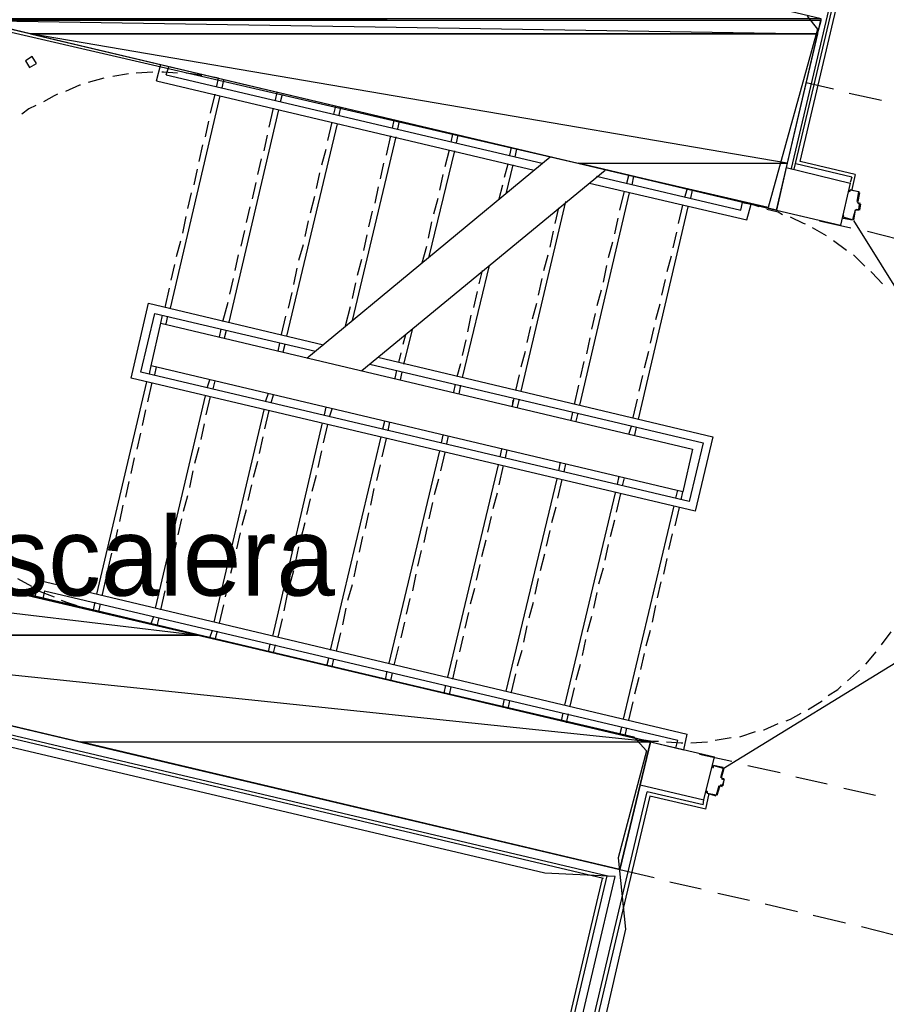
# Model space of a CAD drawing. Header units: feet. Extents: x -79 to 198, y -22 to 181.
# Tile 177 of 256: x 34 to 48, y 115 to 130. Entities that reach past the tile are written whole.
import ezdxf
from ezdxf.enums import TextEntityAlignment as Align

# ---------------------------------------------------------------- set-up
doc = ezdxf.new("R2010")
doc.units = ezdxf.units.FT
for name, color, linetype in [('A-AREA-COMUN', 252, 'CONTINUOUS'), ('A-AREA-UNIDAD', 30, 'CONTINUOUS'), ('A-LINEA', 7, 'CONTINUOUS'), ('A-MURO-CONCRETO', 8, 'CONTINUOUS'), ('A-NOMBRE-ESPACIO', 2, 'CONTINUOUS')]:
    doc.layers.add(name, color=color, linetype=linetype)

msp = doc.modelspace()

# ---------------------------------------------------------------- linework, layer by layer
at = {"layer": 'A-AREA-COMUN'}
msp.add_lwpolyline([(46.32, 130.2044), (46.48, 130.0089), (45.728, 127.2889), (33.568, 130.0978), (31.712, 122.0089), (43.68, 119.2178), (43.872, 119.0044), (43.44, 117.3689), (43.552, 116.2844), (42.912, 113.4933), (58.24, 109.8844)], dxfattribs=at)
at = {"layer": 'A-AREA-UNIDAD'}
msp.add_lwpolyline([(61.84, 105.7778), (62.048, 106.6133), (58, 107.5733), (58.16, 109.6178), (42.8, 113.2089), (42.752, 114.3644), (43.392, 117.0844), (42.32, 117.1378), (28.288, 120.4444), (28.32, 124.0889), (29.2, 128.3733), (30.112, 130.8978), (31.6, 133.6889), (32.24, 133.6889), (31.328, 134.1333), (30.912, 134.5422), (29.248, 131.4133), (27.92, 127.5733), (27.28, 123.8578), (27.248, 119.8933), (27.792, 116.0533), (28.88, 112.5689), (29.84, 108.3733), (30.112, 105.2089)], dxfattribs=at)
at = {"layer": 'A-LINEA'}
for p, q in [((46.08, 127.8844), (47.4267, 133.6044)), ((46.12, 127.8711), (47.4667, 133.5378)), ((46.2133, 127.9911), (47.5067, 133.4711)), ((36.4, 129.2178), (36.4667, 129.4711)), ((36.5467, 129.3111), (36.5867, 129.4311)), ((35.9733, 129.3244), (35.7333, 129.2844)), ((36.3467, 129.3511), (36.0933, 129.3378)), ((36.5467, 129.3111), (42.28, 127.9644)), ((37.3467, 129.2578), (37.2133, 129.2844)), ((35.6, 129.2578), (35.36, 129.1911)), ((36.4, 129.2178), (42.16, 127.8578)), ((37.32, 129.1378), (37.3467, 129.2578)), ((37.4, 129.1111), (37.4267, 129.2311)), ((46.3067, 129.1911), (46.72, 129.0978)), ((36.6133, 125.7511), (37.3733, 128.9911)), ((37.2267, 128.7244), (37.2933, 129.0178)), ((38.2133, 128.9244), (38.24, 129.0444)), ((38.2933, 128.8978), (38.32, 129.0178)), ((46.96, 129.0311), (47.4533, 128.9244)), ((39.1067, 128.7111), (39.1333, 128.8311)), ((39.1867, 128.6978), (39.2133, 128.8178)), ((37.5067, 125.5378), (38.2667, 128.7778)), ((38.12, 128.5111), (38.1867, 128.8044)), ((37.1467, 128.3644), (37.2, 128.6044)), ((38.3867, 125.3244), (39.16, 128.5644)), ((39.0133, 128.3111), (39.08, 128.5911)), ((40, 128.4978), (40.0267, 128.6178)), ((40.08, 128.4844), (40.1067, 128.6044)), ((38.04, 128.1511), (38.0933, 128.3911)), ((39.3867, 125.5644), (40.0533, 128.3644)), ((39.9067, 128.0844), (39.9733, 128.3778)), ((40.8933, 128.2844), (40.92, 128.4044)), ((40.9733, 128.2711), (41, 128.3911)), ((37.0533, 127.9911), (37.1067, 128.2444)), ((38.92, 127.9378), (38.9867, 128.1778)), ((40.56, 126.5378), (40.9467, 128.1511)), ((40.8, 127.9111), (40.8667, 128.1644)), ((41.7867, 128.0844), (41.8133, 128.2044)), ((41.8667, 128.0578), (41.8933, 128.1778)), ((37.9467, 127.7911), (38, 128.0311)), ((38.6933, 124.9911), (42.4, 128.0578)), ((39.8133, 127.7244), (39.8667, 127.9644)), ((41.7067, 127.7511), (41.76, 127.9511)), ((41.7333, 127.4978), (41.84, 127.9378)), ((47, 127.7511), (46.1467, 127.9511)), ((47.0533, 127.7911), (46.2133, 127.9911)), ((36.9733, 127.6311), (37.0267, 127.8711)), ((38.84, 127.5778), (38.8933, 127.8178)), ((39.5333, 124.8044), (43.24, 127.8578)), ((40.72, 127.5511), (40.7733, 127.7911)), ((43.1067, 127.7644), (45.3067, 127.2444)), ((43.5733, 127.6578), (43.6, 127.7778)), ((43.6533, 127.6311), (43.68, 127.7644)), ((46, 127.8978), (46.9733, 127.6578)), ((47.0533, 127.7911), (47, 127.5644)), ((37.8667, 127.4178), (37.92, 127.6711)), ((41.6267, 127.4178), (41.68, 127.6311)), ((46.9733, 127.6578), (46.8267, 127.0178)), ((47, 127.7511), (46.9733, 127.6711)), ((36.88, 127.2711), (36.9333, 127.5111)), ((39.7333, 127.3511), (39.7867, 127.6044)), ((42.8533, 124.2711), (43.6133, 127.5111)), ((43.4667, 127.2444), (43.5333, 127.5378)), ((44.4533, 127.4444), (44.4933, 127.5644)), ((44.5467, 127.4311), (44.5733, 127.5511)), ((46.9733, 127.5644), (47.12, 127.5244)), ((46.9733, 127.5511), (46.9733, 127.5511)), ((47.1067, 127.5244), (47.1067, 127.5244)), ((38.7467, 127.2044), (38.8133, 127.4578)), ((40.6267, 127.1911), (40.6933, 127.4311)), ((41.96, 124.4844), (42.64, 127.3778)), ((44.36, 127.0444), (44.4267, 127.3244)), ((45.3067, 127.2444), (45.3333, 127.3644)), ((45.3333, 127.3644), (45.4667, 127.3378)), ((45.5867, 127.2978), (45.4667, 127.3378)), ((47.0805, 127.3757), (47.0954, 127.3516)), ((47.0933, 127.3644), (47.1333, 127.3511)), ((47.12, 127.3378), (47.12, 127.3378)), ((47.1333, 127.3378), (47.12, 127.2444)), ((37.7733, 127.0578), (37.8267, 127.2978)), ((39.64, 126.9911), (39.6933, 127.2311)), ((42.48, 127.0444), (42.5333, 127.2844)), ((43.7467, 124.0578), (44.5067, 127.2978)), ((45.8533, 127.2444), (46.8267, 127.0178)), ((45.8533, 127.2444), (46.2667, 127.1511)), ((47.0533, 127.2444), (47.0267, 127.0978)), ((47.0779, 127.2572), (47.0539, 127.2424)), ((47.1067, 127.2578), (47.1067, 127.2578)), ((36.8, 126.8978), (36.8533, 127.1511)), ((38.6667, 126.8444), (38.72, 127.0844)), ((40.5467, 126.8178), (40.6, 127.0711)), ((43.3867, 126.8844), (43.44, 127.1244)), ((46.5067, 127.0844), (46.9867, 126.9778)), ((47.0274, 127.09), (49.2642, 123.4848)), ((37.6933, 126.6978), (37.7467, 126.9378)), ((39.56, 126.6311), (39.6133, 126.8711)), ((42.4, 126.6844), (42.4533, 126.9244)), ((44.28, 126.6711), (44.3333, 126.9111)), ((46.6133, 126.8578), (46.4, 126.9778)), ((47.24, 126.9244), (47.72, 126.8044)), ((36.7067, 126.5378), (36.7733, 126.7778)), ((38.5733, 126.4844), (38.64, 126.7244)), ((43.2933, 126.5244), (43.36, 126.7644)), ((46.92, 126.6311), (46.72, 126.7778)), ((37.6, 126.3244), (37.6533, 126.5644)), ((40.4533, 126.4444), (40.52, 126.6978)), ((42.3067, 126.3244), (42.3733, 126.5644)), ((47.2, 126.3911), (47.0267, 126.5644)), ((36.6267, 126.1778), (36.68, 126.4178)), ((39.4667, 126.2578), (39.5333, 126.4978)), ((44.1867, 126.3111), (44.2533, 126.5511)), ((38.4933, 126.1111), (38.5467, 126.3644)), ((41.0667, 124.6978), (41.48, 126.4044)), ((41.32, 126.1244), (41.3733, 126.3244)), ((43.2133, 126.1511), (43.2667, 126.4044)), ((37.52, 125.9644), (37.5733, 126.2044)), ((39.3867, 125.8978), (39.44, 126.1378)), ((42.2267, 125.9511), (42.28, 126.2044)), ((44.1067, 125.9511), (44.16, 126.1911)), ((36.5333, 125.7644), (36.6, 126.0578)), ((38.4133, 125.7511), (38.4667, 125.9911)), ((41.24, 125.7644), (41.2933, 126.0044)), ((43.12, 125.7911), (43.1867, 126.0311)), ((37.4133, 125.5511), (37.4933, 125.8444)), ((42.1333, 125.5911), (42.2, 125.8311)), ((44.0133, 125.5778), (44.08, 125.8178)), ((39.28, 125.4844), (39.36, 125.7778)), ((43.04, 125.4311), (43.0933, 125.6711)), ((36.4667, 125.5244), (36.4933, 125.6444)), ((36.5467, 125.5111), (36.5733, 125.6311)), ((38.3067, 125.3511), (38.3733, 125.6311)), ((41.1467, 125.3911), (41.2, 125.6444)), ((37.36, 125.3111), (37.3867, 125.4311)), ((37.44, 125.2978), (37.4667, 125.4178)), ((40.1733, 124.8978), (40.3067, 125.4444)), ((42.0533, 125.2311), (42.1067, 125.4711)), ((43.9333, 125.2178), (43.9867, 125.4578)), ((38.2533, 125.0978), (38.28, 125.2178)), ((40.16, 125.2044), (40.2, 125.3511)), ((41.0667, 125.0311), (41.12, 125.2711)), ((42.96, 125.0578), (43.0133, 125.2978)), ((38.3333, 125.0844), (38.36, 125.2044)), ((40.0933, 124.9244), (40.1333, 125.0711)), ((41.96, 124.8578), (42.0267, 125.0978)), ((43.84, 124.8444), (43.9067, 125.0978)), ((40.9867, 124.7111), (41.04, 124.9111)), ((42.8667, 124.6978), (42.92, 124.9378)), ((36.2933, 124.7511), (36.32, 124.8711)), ((36.3733, 124.7378), (36.4, 124.8578)), ((40.04, 124.6844), (40.0667, 124.8044)), ((40.12, 124.6578), (40.1467, 124.7778)), ((35.4933, 121.3911), (36.2533, 124.6311)), ((36.2667, 124.3244), (36.3333, 124.6178)), ((37.1733, 124.5378), (37.2133, 124.6578)), ((37.2667, 124.5244), (37.2933, 124.6444)), ((41.88, 124.4978), (41.9333, 124.7378)), ((43.76, 124.4844), (43.8133, 124.7244)), ((40.9333, 124.4711), (40.96, 124.5911)), ((41.0133, 124.4444), (41.04, 124.5778)), ((42.7733, 124.2844), (42.84, 124.5778)), ((36.3867, 121.1778), (37.1467, 124.4178)), ((37.16, 124.1244), (37.2267, 124.4044)), ((38.0667, 124.3378), (38.1067, 124.4578)), ((38.1467, 124.3111), (38.1867, 124.4311)), ((41.8267, 124.2578), (41.8533, 124.3778)), ((41.8267, 124.2578), (41.84, 124.3511)), ((41.9067, 124.2444), (41.9333, 124.3644)), ((43.6667, 124.0844), (43.7333, 124.3644)), ((36.1867, 123.9644), (36.24, 124.2044)), ((37.28, 120.9644), (38.04, 124.2044)), ((38.0533, 123.9111), (38.12, 124.1911)), ((38.96, 124.1244), (38.9867, 124.2444)), ((39.04, 124.0978), (39.08, 124.2178)), ((42.72, 124.0444), (42.7467, 124.1644)), ((39.8533, 123.9111), (39.88, 124.0311)), ((39.9333, 123.8844), (39.96, 124.0178)), ((42.8, 124.0311), (42.8267, 124.1511)), ((37.08, 123.7511), (37.1333, 123.9911)), ((38.1733, 120.7511), (38.9333, 124.0044)), ((38.9467, 123.6978), (39.0133, 123.9778)), ((43.6, 123.8311), (43.64, 123.9511)), ((43.6933, 123.8178), (43.72, 123.9378)), ((36.1067, 123.6044), (36.16, 123.8444)), ((37.9733, 123.5378), (38.0267, 123.7911)), ((39.0533, 120.5378), (39.8267, 123.7911)), ((39.84, 123.4844), (39.9067, 123.7644)), ((40.7467, 123.6978), (40.7733, 123.8178)), ((40.8267, 123.6844), (40.8533, 123.8044)), ((36.9867, 123.3911), (37.0533, 123.6311)), ((38.8667, 123.3244), (38.92, 123.5778)), ((39.9467, 120.3378), (40.72, 123.5778)), ((41.64, 123.4844), (41.6667, 123.6044)), ((41.72, 123.4711), (41.7467, 123.5911)), ((36.0133, 123.2311), (36.0667, 123.4711)), ((37.88, 123.1778), (37.9467, 123.4178)), ((40.7333, 123.2711), (40.8, 123.5511)), ((36.9067, 123.0178), (36.96, 123.2711)), ((39.76, 123.1244), (39.8133, 123.3644)), ((40.84, 120.1244), (41.6133, 123.3644)), ((41.6267, 123.0578), (41.6933, 123.3511)), ((42.5333, 123.2711), (42.56, 123.4044)), ((42.6133, 123.2578), (42.64, 123.3778)), ((35.9333, 122.8711), (35.9867, 123.1111)), ((38.7733, 122.9644), (38.84, 123.2044)), ((40.64, 122.9111), (40.7067, 123.1511)), ((41.7333, 119.9111), (42.5067, 123.1511)), ((42.52, 122.8578), (42.5867, 123.1378)), ((43.4267, 123.0711), (43.4533, 123.1911)), ((43.5067, 123.0444), (43.5333, 123.1644)), ((37.8, 122.8178), (37.8533, 123.0578)), ((39.6667, 122.7511), (39.72, 123.0044)), ((44.32, 122.8578), (44.3467, 122.9778)), ((36.8133, 122.6578), (36.88, 122.8978)), ((38.6933, 122.6044), (38.7467, 122.8444)), ((41.5333, 122.6978), (41.6, 122.9378)), ((42.6267, 119.6978), (43.4, 122.9378)), ((43.4133, 122.6444), (43.48, 122.9244)), ((44.4, 122.8311), (44.4267, 122.9511)), ((35.84, 122.4978), (35.8933, 122.7511)), ((37.7067, 122.4444), (37.7733, 122.6844)), ((40.56, 122.5378), (40.6133, 122.7911)), ((42.4267, 122.4844), (42.4933, 122.7244)), ((43.52, 119.4844), (44.2933, 122.7378)), ((44.3067, 122.4311), (44.3733, 122.7111)), ((36.7333, 122.2978), (36.7867, 122.5378)), ((39.5867, 122.3911), (39.64, 122.6311)), ((41.4533, 122.3378), (41.5067, 122.5778)), ((43.32, 122.2711), (43.3867, 122.5244)), ((35.76, 122.1378), (35.8133, 122.3778)), ((38.6, 122.2311), (38.6667, 122.4844)), ((40.48, 122.1778), (40.5333, 122.4178)), ((42.3467, 122.1244), (42.4, 122.3644)), ((37.6267, 122.0844), (37.68, 122.3244)), ((39.4933, 122.0311), (39.5467, 122.2711)), ((41.36, 121.9644), (41.4267, 122.2178)), ((44.2133, 122.0711), (44.2667, 122.3111)), ((36.6533, 121.9244), (36.7067, 122.1778)), ((38.52, 121.8711), (38.5733, 122.1111)), ((43.24, 121.9111), (43.2933, 122.1511)), ((35.6667, 121.7778), (35.72, 122.0178)), ((37.5333, 121.7111), (37.6, 121.9644)), ((40.3867, 121.8178), (40.44, 122.0578)), ((42.2533, 121.7511), (42.32, 122.0044)), ((44.1333, 121.6978), (44.1867, 121.9378)), ((36.56, 121.5644), (36.6133, 121.8044)), ((39.4133, 121.6578), (39.4667, 121.8978)), ((41.28, 121.6044), (41.3333, 121.8444)), ((43.1467, 121.5511), (43.2133, 121.7911)), ((34.28, 121.6311), (34.4933, 121.5111)), ((35.5733, 121.3644), (35.64, 121.6578)), ((38.4267, 121.5111), (38.4933, 121.7511)), ((40.3067, 121.4444), (40.36, 121.6978)), ((42.1733, 121.3911), (42.2267, 121.6311)), ((34.6, 121.6044), (34.5467, 121.3511)), ((34.6, 121.6044), (44.4933, 119.2578)), ((37.4533, 121.3511), (37.5067, 121.5911)), ((39.32, 121.2978), (39.3867, 121.5378)), ((41.1867, 121.2444), (41.2533, 121.4844)), ((44.04, 121.3378), (44.0933, 121.5778)), ((34.6933, 121.4444), (34.6667, 121.3244)), ((34.6933, 121.4444), (44.3467, 119.1644)), ((36.4667, 121.1511), (36.5333, 121.4444)), ((38.3467, 121.1378), (38.4, 121.3911)), ((40.2133, 121.0844), (40.2667, 121.3244)), ((43.0667, 121.1778), (43.12, 121.4178)), ((35.3067, 121.1778), (35.44, 121.1511)), ((35.44, 121.1511), (35.4667, 121.2711)), ((35.52, 121.1244), (35.5467, 121.2444)), ((37.36, 120.9511), (37.4267, 121.2311)), ((39.24, 120.9244), (39.2933, 121.1778)), ((42.08, 121.0311), (42.1467, 121.2711)), ((43.96, 120.9644), (44.0133, 121.2178)), ((36.32, 120.9378), (36.36, 121.0578)), ((36.4133, 120.9111), (36.44, 121.0311)), ((38.2533, 120.7378), (38.32, 121.0178)), ((41.1067, 120.8711), (41.16, 121.1111)), ((42.9733, 120.8178), (43.04, 121.0578)), ((40.1333, 120.7244), (40.1867, 120.9644)), ((42, 120.6578), (42.0533, 120.9111)), ((48.6558, 120.9507), (45.0408, 118.73)), ((28.36, 120.7644), (43.4667, 117.1911)), ((37.2133, 120.7244), (37.2533, 120.8444)), ((37.2933, 120.6978), (37.3333, 120.8311)), ((39.1467, 120.5244), (39.2133, 120.8044)), ((41.0267, 120.5111), (41.08, 120.7511)), ((43.8667, 120.6044), (43.9333, 120.8444)), ((47.4533, 120.6178), (47.6, 120.8178)), ((28.0933, 120.6844), (43.28, 117.0978)), ((43.2133, 117.0578), (28.1067, 120.6311)), ((38.1067, 120.5111), (38.1333, 120.6311)), ((38.1867, 120.4978), (38.2133, 120.6178)), ((40.0267, 120.3111), (40.0933, 120.5911)), ((42.8933, 120.4578), (42.9467, 120.6978)), ((39, 120.2978), (39.0267, 120.4178)), ((41.9067, 120.2978), (41.9733, 120.5378)), ((43.7867, 120.2444), (43.84, 120.4844)), ((47.2133, 120.3244), (47.3733, 120.5111)), ((39.08, 120.2844), (39.1067, 120.4044)), ((40.92, 120.0978), (40.9867, 120.3911)), ((42.8, 120.0844), (42.8667, 120.3244)), ((39.8933, 120.0844), (39.92, 120.2178)), ((39.9733, 120.0711), (40, 120.1911)), ((41.8133, 119.8978), (41.88, 120.1778)), ((43.6933, 119.8711), (43.76, 120.1244)), ((46.9333, 120.0711), (47.12, 120.2311)), ((40.7867, 119.8844), (40.8133, 120.0044)), ((40.8667, 119.8578), (40.8933, 119.9778)), ((42.7067, 119.6844), (42.7733, 119.9644)), ((41.68, 119.6711), (41.7067, 119.7911)), ((41.76, 119.6444), (41.7867, 119.7644)), ((43.6, 119.4711), (43.6667, 119.7511)), ((42.5733, 119.4578), (42.6, 119.5778)), ((42.6533, 119.4311), (42.68, 119.5644)), ((43.4667, 119.2444), (43.4933, 119.3644)), ((43.5467, 119.2311), (43.5733, 119.3511)), ((43.5467, 119.2311), (43.68, 119.2044)), ((44.44, 119.0178), (44.4933, 119.2578)), ((45.2933, 119.2178), (45.5333, 119.2978)), ((43.4667, 117.1911), (43.9333, 119.1378)), ((43.9333, 119.1378), (44.9067, 118.9111)), ((43.9333, 119.1378), (44.44, 119.0178)), ((44.32, 119.0444), (44.3467, 119.1644)), ((44.5467, 119.1244), (44.8, 119.1378)), ((44.92, 119.1644), (45.16, 119.2044)), ((44.68, 118.9511), (45.1733, 118.8444)), ((44.7467, 118.2578), (44.9067, 118.9111)), ((45.4133, 118.7778), (45.9067, 118.6711)), ((45.0133, 118.5911), (45.0533, 118.7378)), ((45.04, 118.7378), (45.04, 118.7378)), ((43.7733, 118.4844), (44.7467, 118.2578)), ((44.9979, 118.4706), (44.9739, 118.4557)), ((45, 118.4711), (45.0267, 118.4578)), ((45.0139, 118.589), (45.0287, 118.565)), ((45.0267, 118.5911), (45.0267, 118.5911)), ((45.0533, 118.5778), (45.0267, 118.5778)), ((45.0267, 118.4711), (45.0267, 118.4711)), ((46.1467, 118.6044), (46.6267, 118.4978)), ((43.56, 117.0311), (43.88, 118.3778)), ((43.92, 118.3111), (43.6, 116.9644)), ((44.7333, 118.1778), (43.88, 118.3778)), ((44.7733, 118.1111), (43.92, 118.3111)), ((44.7733, 118.1111), (44.8267, 118.3511)), ((44.9333, 118.3244), (44.9333, 118.3244)), ((46.88, 118.4311), (47.36, 118.3244)), ((44.7333, 118.1778), (44.7467, 118.2578)), ((43.4667, 117.1911), (43.9867, 117.0711)), ((41.72, 110.7644), (43.2, 117.0578)), ((43.2667, 117.0978), (41.7733, 110.7911)), ((42.6933, 113.3644), (43.56, 117.0311)), ((43.6, 116.9644), (42.76, 113.4044)), ((44.2267, 117.0044), (44.7067, 116.8978)), ((44.96, 116.8311), (45.44, 116.7244)), ((45.68, 116.6711), (46.1733, 116.5511)), ((46.4133, 116.4978), (46.9067, 116.3778)), ((47.1467, 116.3244), (47.6267, 116.2044))]:
    msp.add_line(p, q, dxfattribs=at)
for points in [[(43.4667, 117.1911), (43.9333, 119.1378), (31.7067, 122.0311), (33.6267, 130.1378), (45.8533, 127.2444), (46.5333, 130.1644), (31.72, 133.6711)], [(34.571, 129.4845), (34.5066, 129.5888), (34.4023, 129.5244), (34.4667, 129.4201), (34.571, 129.4845)], [(36.72, 129.3378), (36.5067, 129.3511), (36.48, 129.3511)], [(37.0933, 129.2978), (36.9333, 129.3244), (36.8533, 129.3378)], [(35.24, 129.1511), (35.2267, 129.1511), (35.0133, 129.0578)], [(34.8933, 129.0178), (34.84, 128.9911), (34.68, 128.8978)], [(34.56, 128.8444), (34.4533, 128.7911), (34.3467, 128.7111)], [(43, 127.6578), (45.4, 127.0978), (45.4667, 127.3378)], [(47.08, 127.3778), (47.1067, 127.5244), (46.9733, 127.5511), (46.96, 127.5244), (46.96, 127.5511)], [(47.12, 127.5111), (47.0933, 127.3778), (47.0933, 127.3778)], [(47.08, 127.2578), (47.1067, 127.2578), (47.12, 127.3378), (47.0933, 127.3511)], [(45.9467, 127.1778), (45.88, 127.2178), (45.7067, 127.2578)], [(47.0533, 127.2444), (47.0133, 127.0978), (46.8667, 127.1378), (46.88, 127.1644), (46.8667, 127.1644), (46.8667, 127.1378), (46.8667, 127.1378)], [(47.1067, 127.2444), (47.0667, 127.2444), (47.0667, 127.2444)], [(46.2933, 127.0311), (46.2667, 127.0444), (46.0667, 127.1378)], [(46.8667, 127.1244), (47.0133, 127.0978), (47.0133, 127.0978)], [(47.4667, 126.1244), (47.3067, 126.2978), (47.2933, 126.3111)], [(39.7733, 125.0044), (44.88, 123.7911), (44.6133, 122.6578), (36.0133, 124.6844), (36.28, 125.8311), (38.9467, 125.1911)], [(39.6533, 124.8978), (44.7333, 123.6978), (44.52, 122.8044), (36.16, 124.7778), (36.3733, 125.6711), (38.8267, 125.0978)], [(36.32, 124.8711), (36.4667, 125.5244), (44.5733, 123.6044), (44.4267, 122.9511), (36.32, 124.8711)], [(34.6, 121.4444), (34.6267, 121.4311), (34.84, 121.3511)], [(34.9467, 121.2978), (35.0267, 121.2711), (35.1867, 121.2178)], [(46.64, 119.8444), (46.7867, 119.9378), (46.84, 119.9911)], [(46.3333, 119.6311), (46.44, 119.6978), (46.5467, 119.7644)], [(46, 119.4578), (46.0667, 119.4844), (46.2267, 119.5778)], [(45.6533, 119.3244), (45.6667, 119.3244), (45.88, 119.4178)], [(43.8, 119.1778), (43.96, 119.1511), (44.0533, 119.1511)], [(44.1733, 119.1378), (44.4, 119.1244), (44.4267, 119.1244)], [(44.88, 118.7778), (44.88, 118.7511), (44.8933, 118.7511), (44.8933, 118.7778), (45.04, 118.7378), (45, 118.5911)], [(45.04, 118.7511), (44.8933, 118.7778), (44.8933, 118.7778)], [(44.9733, 118.4711), (44.9333, 118.3244), (44.8, 118.3511), (44.8, 118.3778), (44.7867, 118.3911), (44.7867, 118.3644)], [(44.9467, 118.3244), (44.9867, 118.4578), (44.9867, 118.4578)], [(45.0133, 118.5778), (45.0533, 118.5644), (45.0267, 118.4711), (45, 118.4844)], [(45.04, 118.4711), (45.0533, 118.5644), (45.0533, 118.5644)], [(44.9333, 118.3111), (44.8, 118.3511), (44.8, 118.3511)]]:
    msp.add_lwpolyline(points, dxfattribs=at)
at = {"layer": 'A-MURO-CONCRETO'}
for points in [[(46.5333, 130.1644), (29.9867, 130.1644), (46.5333, 130.1378), (46.5333, 130.1644)], [(29.9867, 130.1644), (46.5333, 130.1378), (29.9867, 130.1378), (29.9867, 130.1644), (29.9867, 130.1644)], [(46.5333, 130.1378), (33.6267, 130.1378), (46.48, 129.9378), (46.5333, 130.1378)], [(33.6267, 130.1378), (46.48, 129.9378), (34.48, 129.9378), (33.6267, 130.1378), (33.6267, 130.1378)], [(34.48, 129.9378), (42.8267, 127.9644), (46.0133, 127.9644), (34.48, 129.9378)], [(34.48, 129.9378), (46.48, 129.9378), (46.0133, 127.9644), (34.48, 129.9378), (34.48, 129.9378)], [(42.8267, 127.9644), (46.0133, 127.9644), (45.8533, 127.2444), (42.8267, 127.9644), (42.8267, 127.9644)], [(32.6533, 121.8044), (28.3467, 121.8044), (37.04, 120.7644), (32.6533, 121.8044)], [(28.3467, 121.8044), (37.04, 120.7644), (28.36, 120.7644), (28.3467, 121.8044), (28.3467, 121.8044)], [(28.36, 120.7644), (35.24, 119.1378), (43.9333, 119.1378), (28.36, 120.7644)], [(28.36, 120.7644), (37.04, 120.7644), (43.9333, 119.1378), (28.36, 120.7644), (28.36, 120.7644)], [(35.24, 119.1378), (43.9333, 119.1378), (43.4667, 117.1911), (35.24, 119.1378), (35.24, 119.1378)]]:
    msp.add_lwpolyline(points, dxfattribs=at)

# ---------------------------------------------------------------- texts
at = {"layer": 'A-NOMBRE-ESPACIO'}
msp.add_text('Escalera', height=1.2, dxfattribs=at).set_placement((36, 121.3689), align=Align.CENTER)

doc.saveas('drawing.dxf')
